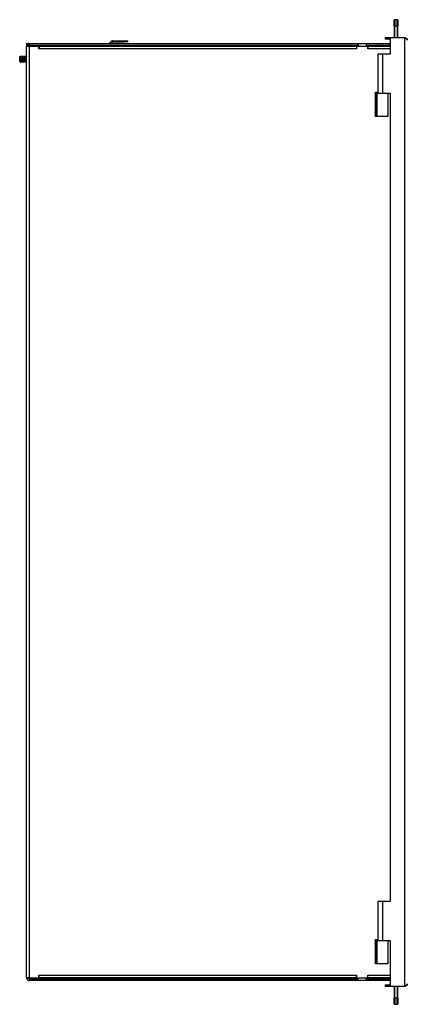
# Model space of a CAD drawing. Header units: inches. Extents: x 12 to 224, y 18 to 129.
# Tile 4 of 16: x 61 to 73, y 57 to 88. Entities that reach past the tile are written whole.
import ezdxf

# ---------------------------------------------------------------- set-up
doc = ezdxf.new("R2010")
doc.units = ezdxf.units.IN
doc.header["$MEASUREMENT"] = 0
doc.layers.add('Visible Edges(ANSI)', color=7, linetype='Continuous', lineweight=25)
doc.layers.add('Visible Tangent Edges(ANSI)', color=7, linetype='Continuous', lineweight=25)

msp = doc.modelspace()

# ---------------------------------------------------------------- linework, layer by layer
at = {"layer": 'Visible Edges(ANSI)'}
for p, q in [((72.792, 87.879), (72.792, 88.056)), ((72.89, 88.076), (72.812, 88.076)), ((72.91, 88.056), (72.91, 87.879)), ((72.792, 87.879), (72.792, 87.503)), ((72.91, 87.503), (72.91, 87.879)), ((61.021, 87.315), (61.076, 87.315)), ((61.021, 87.315), (61.021, 87.229)), ((61.076, 87.31), (61.076, 87.315)), ((61.107, 87.315), (71.645, 87.315)), ((63.74, 87.384), (63.67, 87.315)), ((63.768, 87.355), (63.727, 87.315)), ((63.789, 87.404), (64.135, 87.404)), ((63.789, 87.364), (64.135, 87.364)), ((64.135, 87.404), (64.26, 87.404)), ((64.26, 87.364), (64.135, 87.364)), ((64.26, 87.364), (64.26, 87.404)), ((71.645, 87.315), (71.646, 87.315)), ((71.645, 87.26), (71.645, 87.315)), ((71.646, 87.315), (71.896, 87.315)), ((71.646, 87.315), (71.646, 87.229)), ((71.896, 87.315), (72.667, 87.315)), ((71.896, 87.315), (71.896, 87.315)), ((71.896, 87.315), (71.896, 87.229)), ((71.896, 87.315), (71.896, 87.26)), ((72.515, 87.503), (72.667, 87.503)), ((72.515, 87.448), (72.515, 87.503)), ((72.667, 87.448), (72.515, 87.448)), ((72.667, 87.503), (72.667, 86.973)), ((72.667, 87.503), (73.129, 87.503)), ((61.021, 57.401), (61.021, 87.229)), ((61.021, 87.229), (61.107, 87.229)), ((61.107, 87.26), (71.645, 87.26)), ((61.107, 87.229), (61.419, 87.229)), ((61.138, 87.247), (61.263, 87.247)), ((61.138, 87.247), (61.138, 87.229)), ((61.263, 87.247), (63.414, 87.247)), ((61.419, 87.143), (61.419, 87.229)), ((61.419, 87.207), (61.42, 87.207)), ((61.42, 87.143), (61.419, 87.143)), ((61.42, 87.229), (71.591, 87.229)), ((61.42, 87.229), (61.42, 87.143)), ((61.42, 87.143), (61.42, 87.143)), ((63.414, 87.247), (63.539, 87.247)), ((63.539, 87.229), (63.539, 87.247)), ((63.539, 87.247), (63.588, 87.247)), ((63.614, 87.26), (63.61, 87.256)), ((63.671, 87.26), (63.639, 87.229)), ((71.591, 87.229), (71.95, 87.229)), ((71.591, 87.229), (71.591, 87.229)), ((71.591, 87.229), (71.591, 87.143)), ((71.591, 87.229), (71.591, 87.143)), ((71.591, 87.174), (71.591, 87.174)), ((71.591, 87.143), (71.591, 87.143)), ((71.591, 87.143), (71.591, 87.143)), ((71.646, 87.26), (71.645, 87.26)), ((71.896, 87.26), (72.667, 87.26)), ((71.896, 87.26), (71.896, 87.26)), ((71.951, 87.229), (71.95, 87.229)), ((71.95, 87.143), (71.95, 87.229)), ((71.95, 87.174), (71.951, 87.174)), ((71.951, 87.143), (71.95, 87.143)), ((71.951, 87.229), (72.667, 87.229)), ((71.951, 87.229), (71.951, 87.143)), ((71.951, 87.143), (71.951, 87.143)), ((60.801, 86.885), (60.82, 86.905)), ((60.801, 86.865), (60.801, 86.885)), ((60.801, 86.84), (60.801, 86.865)), ((60.801, 86.741), (60.801, 86.84)), ((60.801, 86.739), (60.801, 86.741)), ((60.801, 86.739), (60.812, 86.728)), ((60.816, 86.733), (60.812, 86.728)), ((60.813, 86.753), (60.82, 86.747)), ((60.83, 86.719), (60.816, 86.733)), ((60.82, 86.905), (60.826, 86.905)), ((60.82, 86.905), (60.82, 86.88)), ((60.82, 86.88), (60.82, 86.844)), ((60.82, 86.844), (60.82, 86.747)), ((60.826, 86.905), (60.833, 86.898)), ((60.83, 86.719), (60.834, 86.719)), ((60.832, 86.898), (60.839, 86.905)), ((60.848, 86.733), (60.835, 86.719)), ((60.839, 86.905), (60.857, 86.905)), ((60.861, 86.719), (60.848, 86.733)), ((60.857, 86.905), (60.864, 86.898)), ((60.862, 86.719), (60.866, 86.719)), ((60.864, 86.898), (60.87, 86.905)), ((60.879, 86.733), (60.866, 86.719)), ((60.87, 86.905), (60.889, 86.905)), ((60.893, 86.719), (60.879, 86.733)), ((60.889, 86.905), (60.896, 86.898)), ((60.893, 86.719), (60.897, 86.719)), ((60.895, 86.898), (60.902, 86.905)), ((60.911, 86.733), (60.898, 86.719)), ((60.902, 86.905), (60.92, 86.905)), ((60.924, 86.719), (60.911, 86.733)), ((60.92, 86.905), (60.927, 86.898)), ((60.925, 86.719), (60.929, 86.719)), ((60.927, 86.898), (60.933, 86.905)), ((60.942, 86.733), (60.929, 86.719)), ((60.933, 86.905), (60.952, 86.905)), ((60.956, 86.719), (60.942, 86.733)), ((60.952, 86.905), (60.958, 86.898)), ((60.956, 86.719), (60.96, 86.719)), ((60.958, 86.898), (60.965, 86.905)), ((60.974, 86.733), (60.961, 86.719)), ((60.965, 86.905), (60.983, 86.905)), ((60.987, 86.719), (60.974, 86.733)), ((60.983, 86.905), (60.99, 86.898)), ((60.988, 86.719), (60.992, 86.719)), ((60.99, 86.898), (60.996, 86.905)), ((61.005, 86.733), (60.992, 86.719)), ((60.996, 86.905), (61.015, 86.905)), ((61.019, 86.719), (61.005, 86.733)), ((61.015, 86.905), (61.021, 86.899)), ((61.019, 86.719), (61.021, 86.719)), ((72.421, 86.973), (72.266, 86.973)), ((72.266, 86.973), (72.266, 85.723)), ((72.667, 86.973), (72.421, 86.973)), ((72.196, 85.753), (72.266, 85.753)), ((72.196, 84.973), (72.196, 85.753)), ((72.196, 85.723), (72.215, 85.723)), ((72.215, 85.723), (72.246, 85.723)), ((72.246, 85.723), (72.502, 85.723)), ((72.246, 84.973), (72.246, 85.723)), ((72.502, 85.723), (72.667, 85.723)), ((72.596, 85.723), (72.596, 84.973)), ((72.667, 85.723), (72.667, 59.847)), ((72.246, 84.973), (72.196, 84.973)), ((72.596, 84.973), (72.246, 84.973)), ((72.421, 59.847), (72.266, 59.847)), ((72.266, 59.847), (72.266, 58.597)), ((72.667, 59.847), (72.421, 59.847)), ((72.196, 58.627), (72.266, 58.627)), ((72.196, 57.847), (72.196, 58.627)), ((72.196, 58.597), (72.215, 58.597)), ((72.215, 58.597), (72.246, 58.597)), ((72.246, 58.597), (72.502, 58.597)), ((72.246, 57.847), (72.246, 58.597)), ((72.502, 58.597), (72.667, 58.597)), ((72.596, 58.597), (72.596, 57.847)), ((72.667, 58.597), (72.667, 57.128)), ((72.246, 57.847), (72.196, 57.847)), ((72.596, 57.847), (72.246, 57.847)), ((61.107, 57.401), (61.021, 57.401)), ((61.107, 57.401), (61.419, 57.401)), ((61.107, 57.37), (71.645, 57.37)), ((61.419, 57.401), (61.419, 57.488)), ((61.419, 57.488), (61.42, 57.488)), ((61.42, 57.488), (61.42, 57.487)), ((61.42, 57.401), (61.42, 57.487)), ((71.591, 57.401), (61.42, 57.401)), ((71.591, 57.487), (71.591, 57.488)), ((71.591, 57.488), (71.591, 57.488)), ((71.591, 57.488), (71.591, 57.401)), ((71.591, 57.401), (71.591, 57.487)), ((71.591, 57.456), (71.591, 57.456)), ((71.591, 57.401), (71.591, 57.401)), ((71.591, 57.401), (71.95, 57.401)), ((71.645, 57.37), (71.646, 57.37)), ((71.645, 57.315), (71.645, 57.37)), ((71.646, 57.315), (71.646, 57.401)), ((71.896, 57.315), (71.896, 57.401)), ((71.896, 57.37), (72.667, 57.37)), ((71.896, 57.37), (71.896, 57.37)), ((71.896, 57.37), (71.896, 57.315)), ((71.95, 57.401), (71.95, 57.488)), ((71.95, 57.488), (71.951, 57.488)), ((71.95, 57.456), (71.951, 57.456)), ((71.951, 57.401), (71.95, 57.401)), ((71.951, 57.488), (71.951, 57.487)), ((71.951, 57.401), (71.951, 57.487)), ((72.667, 57.401), (71.951, 57.401)), ((71.645, 57.315), (61.107, 57.315)), ((71.646, 57.315), (71.645, 57.315)), ((71.896, 57.315), (71.646, 57.315)), ((72.667, 57.315), (71.896, 57.315)), ((71.896, 57.315), (71.896, 57.315)), ((72.515, 57.183), (72.667, 57.183)), ((72.515, 57.128), (72.515, 57.183)), ((72.667, 57.128), (72.515, 57.128)), ((73.129, 57.128), (72.667, 57.128)), ((72.792, 57.128), (72.792, 56.752)), ((72.91, 56.752), (72.91, 57.128)), ((72.792, 56.575), (72.792, 56.752)), ((72.91, 56.752), (72.91, 56.575)), ((72.812, 56.556), (72.89, 56.556))]:
    msp.add_line(p, q, dxfattribs=at)
at = {"layer": 'Visible Edges(ANSI)', "flags": 128}
for points in [[(73.129, 87.503), (73.135, 87.503), (73.14, 87.503), (73.146, 87.502), (73.151, 87.5), (73.157, 87.499), (73.162, 87.497), (73.167, 87.494), (73.172, 87.492), (73.177, 87.489), (73.182, 87.486), (73.186, 87.482), (73.19, 87.478), (73.194, 87.474), (73.197, 87.47), (73.201, 87.465), (73.204, 87.46), (73.206, 87.455), (73.209, 87.45), (73.211, 87.445), (73.212, 87.44), (73.214, 87.434), (73.214, 87.429), (73.215, 87.423), (73.215, 87.417)], [(73.215, 87.417), (73.215, 87.421), (73.214, 87.425), (73.214, 87.428), (73.212, 87.432), (73.211, 87.435), (73.209, 87.439), (73.206, 87.442), (73.204, 87.446), (73.201, 87.45), (73.197, 87.453), (73.194, 87.457), (73.19, 87.46), (73.186, 87.464), (73.182, 87.467), (73.177, 87.471), (73.172, 87.475), (73.167, 87.478), (73.162, 87.482), (73.157, 87.485), (73.151, 87.489), (73.146, 87.493), (73.14, 87.496), (73.135, 87.5), (73.129, 87.503)], [(60.812, 86.728), (60.812, 86.728), (60.812, 86.728), (60.812, 86.728), (60.812, 86.728), (60.812, 86.728), (60.812, 86.728), (60.811, 86.728), (60.811, 86.728), (60.811, 86.728), (60.811, 86.728), (60.811, 86.728), (60.811, 86.728), (60.811, 86.728), (60.811, 86.729), (60.811, 86.729), (60.811, 86.729), (60.811, 86.729), (60.812, 86.729), (60.812, 86.73), (60.812, 86.73), (60.812, 86.73), (60.812, 86.73), (60.812, 86.731), (60.812, 86.731)], [(60.812, 86.731), (60.812, 86.731), (60.812, 86.732), (60.812, 86.733), (60.812, 86.733), (60.812, 86.734), (60.812, 86.735), (60.812, 86.736), (60.812, 86.736), (60.812, 86.737), (60.812, 86.738), (60.812, 86.739), (60.813, 86.74), (60.813, 86.741), (60.813, 86.742), (60.813, 86.743), (60.813, 86.744), (60.813, 86.745), (60.813, 86.746), (60.813, 86.747), (60.813, 86.748), (60.813, 86.749), (60.813, 86.751), (60.813, 86.752), (60.813, 86.753)], [(60.813, 86.753), (60.813, 86.752), (60.813, 86.75), (60.813, 86.749), (60.813, 86.747), (60.814, 86.746), (60.814, 86.745), (60.814, 86.744), (60.814, 86.743), (60.814, 86.742), (60.814, 86.741), (60.814, 86.74), (60.815, 86.739), (60.815, 86.738), (60.815, 86.737), (60.815, 86.737), (60.815, 86.736), (60.815, 86.735), (60.815, 86.735), (60.815, 86.734), (60.816, 86.734), (60.816, 86.734), (60.816, 86.733), (60.816, 86.733), (60.816, 86.733)], [(60.82, 86.747), (60.821, 86.746), (60.821, 86.745), (60.821, 86.744), (60.821, 86.742), (60.822, 86.741), (60.822, 86.74), (60.822, 86.739), (60.822, 86.737), (60.823, 86.736), (60.823, 86.735), (60.823, 86.734), (60.824, 86.733), (60.824, 86.732), (60.824, 86.731), (60.825, 86.73), (60.825, 86.729), (60.825, 86.728), (60.826, 86.727), (60.826, 86.726), (60.826, 86.726), (60.827, 86.725), (60.827, 86.724), (60.827, 86.723), (60.828, 86.723)], [(60.826, 86.844), (60.826, 86.845), (60.826, 86.847), (60.825, 86.849), (60.825, 86.85), (60.825, 86.852), (60.825, 86.854), (60.824, 86.855), (60.824, 86.857), (60.824, 86.859), (60.824, 86.86), (60.824, 86.862), (60.824, 86.863), (60.824, 86.865), (60.824, 86.867), (60.823, 86.868), (60.823, 86.869), (60.823, 86.871), (60.823, 86.872), (60.824, 86.874), (60.824, 86.875), (60.824, 86.876), (60.824, 86.877), (60.824, 86.879), (60.824, 86.88)], [(60.824, 86.88), (60.824, 86.882), (60.825, 86.884), (60.825, 86.885), (60.825, 86.887), (60.825, 86.889), (60.825, 86.89), (60.826, 86.892), (60.826, 86.893), (60.826, 86.895), (60.826, 86.896), (60.826, 86.897), (60.826, 86.898), (60.826, 86.899), (60.826, 86.9), (60.826, 86.901), (60.826, 86.902), (60.826, 86.902), (60.826, 86.903), (60.826, 86.904), (60.826, 86.904), (60.826, 86.904), (60.826, 86.904), (60.826, 86.905), (60.826, 86.905)], [(60.835, 86.723), (60.835, 86.725), (60.836, 86.728), (60.836, 86.731), (60.836, 86.734), (60.837, 86.738), (60.837, 86.742), (60.837, 86.746), (60.837, 86.751), (60.837, 86.755), (60.837, 86.76), (60.836, 86.766), (60.836, 86.771), (60.836, 86.777), (60.835, 86.782), (60.835, 86.788), (60.834, 86.794), (60.833, 86.8), (60.832, 86.806), (60.832, 86.812), (60.831, 86.819), (60.83, 86.825), (60.829, 86.831), (60.827, 86.837), (60.826, 86.844)], [(60.828, 86.723), (60.828, 86.722), (60.828, 86.722), (60.828, 86.722), (60.828, 86.722), (60.828, 86.721), (60.829, 86.721), (60.829, 86.721), (60.829, 86.721), (60.829, 86.72), (60.829, 86.72), (60.829, 86.72), (60.829, 86.72), (60.829, 86.72), (60.83, 86.72), (60.83, 86.719), (60.83, 86.719), (60.83, 86.719), (60.83, 86.719), (60.83, 86.719), (60.83, 86.719), (60.83, 86.719), (60.83, 86.719), (60.83, 86.719), (60.83, 86.719)], [(60.833, 86.898), (60.833, 86.896), (60.834, 86.894), (60.834, 86.89), (60.835, 86.885), (60.836, 86.879), (60.836, 86.872), (60.837, 86.864), (60.838, 86.855), (60.838, 86.846), (60.839, 86.836), (60.839, 86.826), (60.84, 86.815), (60.841, 86.805), (60.841, 86.795), (60.842, 86.785), (60.843, 86.775), (60.843, 86.767), (60.844, 86.759), (60.844, 86.752), (60.845, 86.746), (60.846, 86.741), (60.846, 86.737), (60.847, 86.734), (60.848, 86.733)], [(60.835, 86.719), (60.834, 86.719), (60.834, 86.719), (60.834, 86.719), (60.834, 86.719), (60.834, 86.719), (60.834, 86.719), (60.834, 86.719), (60.834, 86.719), (60.834, 86.719), (60.834, 86.719), (60.834, 86.719), (60.834, 86.719), (60.834, 86.72), (60.834, 86.72), (60.834, 86.72), (60.834, 86.72), (60.834, 86.72), (60.834, 86.721), (60.834, 86.721), (60.834, 86.721), (60.834, 86.722), (60.834, 86.722), (60.834, 86.722), (60.835, 86.723)], [(60.839, 86.905), (60.839, 86.905), (60.839, 86.905), (60.839, 86.905), (60.839, 86.904), (60.84, 86.904), (60.84, 86.904), (60.84, 86.903), (60.841, 86.902), (60.841, 86.902), (60.841, 86.901), (60.842, 86.9), (60.842, 86.899), (60.843, 86.898), (60.843, 86.897), (60.844, 86.895), (60.844, 86.894), (60.845, 86.893), (60.845, 86.891), (60.846, 86.889), (60.846, 86.888), (60.847, 86.886), (60.847, 86.884), (60.848, 86.882), (60.849, 86.88)], [(60.849, 86.88), (60.849, 86.879), (60.849, 86.877), (60.85, 86.876), (60.85, 86.875), (60.85, 86.874), (60.85, 86.872), (60.851, 86.871), (60.851, 86.87), (60.851, 86.868), (60.851, 86.867), (60.851, 86.865), (60.851, 86.864), (60.851, 86.862), (60.851, 86.861), (60.851, 86.859), (60.851, 86.857), (60.851, 86.856), (60.851, 86.854), (60.851, 86.852), (60.851, 86.851), (60.851, 86.849), (60.851, 86.847), (60.851, 86.845), (60.851, 86.844)], [(60.851, 86.844), (60.85, 86.837), (60.85, 86.831), (60.849, 86.825), (60.849, 86.818), (60.849, 86.812), (60.849, 86.806), (60.849, 86.8), (60.849, 86.794), (60.849, 86.788), (60.849, 86.782), (60.849, 86.776), (60.849, 86.77), (60.85, 86.765), (60.85, 86.76), (60.851, 86.755), (60.851, 86.75), (60.852, 86.746), (60.853, 86.742), (60.854, 86.738), (60.855, 86.734), (60.856, 86.731), (60.857, 86.728), (60.858, 86.725), (60.859, 86.723)], [(60.858, 86.844), (60.857, 86.845), (60.857, 86.847), (60.857, 86.849), (60.857, 86.85), (60.856, 86.852), (60.856, 86.854), (60.856, 86.855), (60.856, 86.857), (60.856, 86.859), (60.855, 86.86), (60.855, 86.862), (60.855, 86.863), (60.855, 86.865), (60.855, 86.867), (60.855, 86.868), (60.855, 86.869), (60.855, 86.871), (60.855, 86.872), (60.855, 86.874), (60.855, 86.875), (60.855, 86.876), (60.855, 86.877), (60.855, 86.879), (60.856, 86.88)], [(60.856, 86.88), (60.856, 86.882), (60.856, 86.884), (60.856, 86.885), (60.857, 86.887), (60.857, 86.889), (60.857, 86.89), (60.857, 86.892), (60.857, 86.893), (60.857, 86.895), (60.858, 86.896), (60.858, 86.897), (60.858, 86.898), (60.858, 86.899), (60.858, 86.9), (60.858, 86.901), (60.858, 86.902), (60.858, 86.902), (60.858, 86.903), (60.858, 86.904), (60.858, 86.904), (60.858, 86.904), (60.857, 86.904), (60.857, 86.905), (60.857, 86.905)], [(60.866, 86.723), (60.867, 86.725), (60.867, 86.728), (60.867, 86.731), (60.868, 86.734), (60.868, 86.738), (60.868, 86.742), (60.868, 86.746), (60.868, 86.751), (60.868, 86.755), (60.868, 86.76), (60.868, 86.766), (60.868, 86.771), (60.867, 86.777), (60.867, 86.782), (60.866, 86.788), (60.865, 86.794), (60.865, 86.8), (60.864, 86.806), (60.863, 86.812), (60.862, 86.819), (60.861, 86.825), (60.86, 86.831), (60.859, 86.837), (60.858, 86.844)], [(60.859, 86.723), (60.859, 86.722), (60.859, 86.722), (60.86, 86.722), (60.86, 86.722), (60.86, 86.721), (60.86, 86.721), (60.86, 86.721), (60.86, 86.721), (60.86, 86.72), (60.861, 86.72), (60.861, 86.72), (60.861, 86.72), (60.861, 86.72), (60.861, 86.72), (60.861, 86.719), (60.861, 86.719), (60.861, 86.719), (60.861, 86.719), (60.861, 86.719), (60.862, 86.719), (60.862, 86.719), (60.862, 86.719), (60.862, 86.719), (60.862, 86.719)], [(60.864, 86.898), (60.865, 86.897), (60.865, 86.894), (60.866, 86.89), (60.867, 86.885), (60.867, 86.879), (60.868, 86.872), (60.868, 86.864), (60.869, 86.855), (60.87, 86.846), (60.87, 86.836), (60.871, 86.826), (60.872, 86.815), (60.872, 86.805), (60.873, 86.795), (60.873, 86.785), (60.874, 86.776), (60.875, 86.767), (60.875, 86.759), (60.876, 86.752), (60.877, 86.746), (60.877, 86.741), (60.878, 86.737), (60.879, 86.734), (60.879, 86.733)], [(60.866, 86.719), (60.866, 86.719), (60.866, 86.719), (60.866, 86.719), (60.866, 86.719), (60.866, 86.719), (60.866, 86.719), (60.866, 86.719), (60.866, 86.719), (60.865, 86.719), (60.865, 86.719), (60.865, 86.719), (60.865, 86.719), (60.865, 86.72), (60.865, 86.72), (60.866, 86.72), (60.866, 86.72), (60.866, 86.72), (60.866, 86.721), (60.866, 86.721), (60.866, 86.721), (60.866, 86.722), (60.866, 86.722), (60.866, 86.722), (60.866, 86.723)], [(60.87, 86.905), (60.87, 86.905), (60.87, 86.905), (60.871, 86.905), (60.871, 86.904), (60.871, 86.904), (60.871, 86.904), (60.872, 86.903), (60.872, 86.902), (60.872, 86.902), (60.873, 86.901), (60.873, 86.9), (60.874, 86.899), (60.874, 86.898), (60.875, 86.897), (60.875, 86.895), (60.876, 86.894), (60.876, 86.893), (60.877, 86.891), (60.877, 86.889), (60.878, 86.888), (60.878, 86.886), (60.879, 86.884), (60.879, 86.882), (60.88, 86.88)], [(60.88, 86.88), (60.88, 86.879), (60.881, 86.877), (60.881, 86.876), (60.881, 86.875), (60.882, 86.874), (60.882, 86.872), (60.882, 86.871), (60.882, 86.87), (60.882, 86.868), (60.882, 86.867), (60.883, 86.865), (60.883, 86.864), (60.883, 86.862), (60.883, 86.861), (60.883, 86.859), (60.883, 86.857), (60.883, 86.856), (60.883, 86.854), (60.883, 86.852), (60.883, 86.851), (60.883, 86.849), (60.883, 86.847), (60.882, 86.845), (60.882, 86.844)], [(60.882, 86.844), (60.882, 86.837), (60.881, 86.831), (60.881, 86.825), (60.881, 86.818), (60.88, 86.812), (60.88, 86.806), (60.88, 86.8), (60.88, 86.794), (60.88, 86.788), (60.88, 86.782), (60.881, 86.776), (60.881, 86.77), (60.881, 86.765), (60.882, 86.76), (60.882, 86.755), (60.883, 86.75), (60.884, 86.746), (60.884, 86.742), (60.885, 86.738), (60.886, 86.734), (60.887, 86.731), (60.888, 86.728), (60.889, 86.725), (60.891, 86.723)], [(60.889, 86.844), (60.889, 86.845), (60.889, 86.847), (60.888, 86.849), (60.888, 86.85), (60.888, 86.852), (60.888, 86.854), (60.887, 86.855), (60.887, 86.857), (60.887, 86.859), (60.887, 86.86), (60.887, 86.862), (60.887, 86.863), (60.887, 86.865), (60.887, 86.867), (60.886, 86.868), (60.886, 86.869), (60.886, 86.871), (60.886, 86.872), (60.887, 86.874), (60.887, 86.875), (60.887, 86.876), (60.887, 86.877), (60.887, 86.879), (60.887, 86.88)], [(60.887, 86.88), (60.887, 86.882), (60.888, 86.884), (60.888, 86.885), (60.888, 86.887), (60.888, 86.889), (60.888, 86.89), (60.889, 86.892), (60.889, 86.893), (60.889, 86.895), (60.889, 86.896), (60.889, 86.897), (60.889, 86.898), (60.889, 86.899), (60.889, 86.9), (60.889, 86.901), (60.889, 86.902), (60.889, 86.902), (60.889, 86.903), (60.889, 86.904), (60.889, 86.904), (60.889, 86.904), (60.889, 86.904), (60.889, 86.905), (60.889, 86.905)], [(60.898, 86.723), (60.898, 86.725), (60.899, 86.728), (60.899, 86.731), (60.899, 86.734), (60.9, 86.738), (60.9, 86.742), (60.9, 86.746), (60.9, 86.751), (60.9, 86.755), (60.9, 86.76), (60.899, 86.766), (60.899, 86.771), (60.899, 86.777), (60.898, 86.782), (60.898, 86.788), (60.897, 86.794), (60.896, 86.8), (60.895, 86.806), (60.895, 86.812), (60.894, 86.819), (60.893, 86.825), (60.892, 86.831), (60.89, 86.837), (60.889, 86.844)], [(60.891, 86.723), (60.891, 86.722), (60.891, 86.722), (60.891, 86.722), (60.891, 86.722), (60.891, 86.721), (60.892, 86.721), (60.892, 86.721), (60.892, 86.721), (60.892, 86.72), (60.892, 86.72), (60.892, 86.72), (60.892, 86.72), (60.892, 86.72), (60.893, 86.72), (60.893, 86.719), (60.893, 86.719), (60.893, 86.719), (60.893, 86.719), (60.893, 86.719), (60.893, 86.719), (60.893, 86.719), (60.893, 86.719), (60.893, 86.719), (60.893, 86.719)], [(60.896, 86.898), (60.896, 86.897), (60.897, 86.894), (60.897, 86.89), (60.898, 86.885), (60.899, 86.879), (60.899, 86.872), (60.9, 86.864), (60.901, 86.855), (60.901, 86.846), (60.902, 86.836), (60.902, 86.826), (60.903, 86.815), (60.904, 86.805), (60.904, 86.795), (60.905, 86.785), (60.906, 86.776), (60.906, 86.767), (60.907, 86.759), (60.907, 86.752), (60.908, 86.746), (60.909, 86.741), (60.909, 86.737), (60.91, 86.734), (60.911, 86.733)], [(60.898, 86.719), (60.897, 86.719), (60.897, 86.719), (60.897, 86.719), (60.897, 86.719), (60.897, 86.719), (60.897, 86.719), (60.897, 86.719), (60.897, 86.719), (60.897, 86.719), (60.897, 86.719), (60.897, 86.719), (60.897, 86.719), (60.897, 86.72), (60.897, 86.72), (60.897, 86.72), (60.897, 86.72), (60.897, 86.72), (60.897, 86.721), (60.897, 86.721), (60.897, 86.721), (60.897, 86.722), (60.897, 86.722), (60.897, 86.722), (60.898, 86.723)], [(60.902, 86.905), (60.902, 86.905), (60.902, 86.905), (60.902, 86.905), (60.902, 86.904), (60.903, 86.904), (60.903, 86.904), (60.903, 86.903), (60.904, 86.902), (60.904, 86.902), (60.904, 86.901), (60.905, 86.9), (60.905, 86.899), (60.906, 86.898), (60.906, 86.897), (60.907, 86.895), (60.907, 86.894), (60.908, 86.893), (60.908, 86.891), (60.909, 86.889), (60.909, 86.888), (60.91, 86.886), (60.91, 86.884), (60.911, 86.882), (60.912, 86.88)], [(60.912, 86.88), (60.912, 86.879), (60.912, 86.877), (60.913, 86.876), (60.913, 86.875), (60.913, 86.874), (60.913, 86.872), (60.913, 86.871), (60.914, 86.87), (60.914, 86.868), (60.914, 86.867), (60.914, 86.865), (60.914, 86.864), (60.914, 86.862), (60.914, 86.861), (60.914, 86.859), (60.914, 86.857), (60.914, 86.856), (60.914, 86.854), (60.914, 86.852), (60.914, 86.851), (60.914, 86.849), (60.914, 86.847), (60.914, 86.845), (60.914, 86.844)], [(60.914, 86.844), (60.913, 86.837), (60.913, 86.831), (60.912, 86.825), (60.912, 86.818), (60.912, 86.812), (60.912, 86.806), (60.912, 86.8), (60.912, 86.794), (60.912, 86.788), (60.912, 86.782), (60.912, 86.776), (60.912, 86.77), (60.913, 86.765), (60.913, 86.76), (60.914, 86.755), (60.914, 86.75), (60.915, 86.746), (60.916, 86.742), (60.917, 86.738), (60.918, 86.734), (60.919, 86.731), (60.92, 86.728), (60.921, 86.725), (60.922, 86.723)], [(60.921, 86.844), (60.92, 86.845), (60.92, 86.847), (60.92, 86.849), (60.92, 86.85), (60.919, 86.852), (60.919, 86.854), (60.919, 86.855), (60.919, 86.857), (60.919, 86.859), (60.918, 86.86), (60.918, 86.862), (60.918, 86.863), (60.918, 86.865), (60.918, 86.867), (60.918, 86.868), (60.918, 86.869), (60.918, 86.871), (60.918, 86.872), (60.918, 86.874), (60.918, 86.875), (60.918, 86.876), (60.918, 86.877), (60.918, 86.879), (60.919, 86.88)], [(60.919, 86.88), (60.919, 86.882), (60.919, 86.884), (60.919, 86.885), (60.92, 86.887), (60.92, 86.889), (60.92, 86.89), (60.92, 86.892), (60.92, 86.893), (60.92, 86.895), (60.92, 86.896), (60.921, 86.897), (60.921, 86.898), (60.921, 86.899), (60.921, 86.9), (60.921, 86.901), (60.921, 86.902), (60.921, 86.902), (60.921, 86.903), (60.921, 86.904), (60.921, 86.904), (60.92, 86.904), (60.92, 86.904), (60.92, 86.905), (60.92, 86.905)], [(60.929, 86.723), (60.93, 86.725), (60.93, 86.728), (60.93, 86.731), (60.931, 86.734), (60.931, 86.738), (60.931, 86.742), (60.931, 86.746), (60.931, 86.751), (60.931, 86.755), (60.931, 86.76), (60.931, 86.766), (60.931, 86.771), (60.93, 86.777), (60.93, 86.782), (60.929, 86.788), (60.928, 86.794), (60.928, 86.8), (60.927, 86.806), (60.926, 86.812), (60.925, 86.819), (60.924, 86.825), (60.923, 86.831), (60.922, 86.837), (60.921, 86.844)], [(60.922, 86.723), (60.922, 86.722), (60.922, 86.722), (60.923, 86.722), (60.923, 86.722), (60.923, 86.721), (60.923, 86.721), (60.923, 86.721), (60.923, 86.721), (60.923, 86.72), (60.924, 86.72), (60.924, 86.72), (60.924, 86.72), (60.924, 86.72), (60.924, 86.72), (60.924, 86.719), (60.924, 86.719), (60.924, 86.719), (60.924, 86.719), (60.924, 86.719), (60.924, 86.719), (60.925, 86.719), (60.925, 86.719), (60.925, 86.719), (60.925, 86.719)], [(60.927, 86.898), (60.928, 86.896), (60.928, 86.894), (60.929, 86.89), (60.93, 86.885), (60.93, 86.879), (60.931, 86.872), (60.931, 86.864), (60.932, 86.855), (60.933, 86.846), (60.933, 86.836), (60.934, 86.826), (60.935, 86.815), (60.935, 86.805), (60.936, 86.795), (60.936, 86.785), (60.937, 86.775), (60.938, 86.767), (60.938, 86.759), (60.939, 86.752), (60.94, 86.746), (60.94, 86.741), (60.941, 86.737), (60.942, 86.734), (60.942, 86.733)], [(60.929, 86.719), (60.929, 86.719), (60.929, 86.719), (60.929, 86.719), (60.929, 86.719), (60.929, 86.719), (60.929, 86.719), (60.929, 86.719), (60.929, 86.719), (60.928, 86.719), (60.928, 86.719), (60.928, 86.719), (60.928, 86.719), (60.928, 86.72), (60.928, 86.72), (60.929, 86.72), (60.929, 86.72), (60.929, 86.72), (60.929, 86.721), (60.929, 86.721), (60.929, 86.721), (60.929, 86.722), (60.929, 86.722), (60.929, 86.722), (60.929, 86.723)], [(60.933, 86.905), (60.933, 86.905), (60.933, 86.905), (60.934, 86.905), (60.934, 86.904), (60.934, 86.904), (60.934, 86.904), (60.935, 86.903), (60.935, 86.902), (60.935, 86.902), (60.936, 86.901), (60.936, 86.9), (60.937, 86.899), (60.937, 86.898), (60.938, 86.897), (60.938, 86.895), (60.939, 86.894), (60.939, 86.893), (60.94, 86.891), (60.94, 86.889), (60.941, 86.888), (60.941, 86.886), (60.942, 86.884), (60.942, 86.882), (60.943, 86.88)], [(60.943, 86.88), (60.943, 86.879), (60.944, 86.877), (60.944, 86.876), (60.944, 86.875), (60.945, 86.874), (60.945, 86.872), (60.945, 86.871), (60.945, 86.87), (60.945, 86.868), (60.945, 86.867), (60.946, 86.865), (60.946, 86.864), (60.946, 86.862), (60.946, 86.861), (60.946, 86.859), (60.946, 86.857), (60.946, 86.856), (60.946, 86.854), (60.946, 86.852), (60.946, 86.851), (60.946, 86.849), (60.946, 86.847), (60.945, 86.845), (60.945, 86.844)], [(60.945, 86.844), (60.945, 86.837), (60.944, 86.831), (60.944, 86.825), (60.944, 86.818), (60.943, 86.812), (60.943, 86.806), (60.943, 86.8), (60.943, 86.794), (60.943, 86.788), (60.943, 86.782), (60.944, 86.776), (60.944, 86.77), (60.944, 86.765), (60.945, 86.76), (60.945, 86.755), (60.946, 86.75), (60.947, 86.746), (60.947, 86.742), (60.948, 86.738), (60.949, 86.734), (60.95, 86.731), (60.951, 86.728), (60.952, 86.725), (60.954, 86.723)], [(60.952, 86.844), (60.952, 86.845), (60.952, 86.847), (60.951, 86.849), (60.951, 86.85), (60.951, 86.852), (60.951, 86.854), (60.95, 86.855), (60.95, 86.857), (60.95, 86.859), (60.95, 86.86), (60.95, 86.862), (60.95, 86.863), (60.95, 86.865), (60.95, 86.867), (60.949, 86.868), (60.949, 86.869), (60.949, 86.871), (60.949, 86.872), (60.95, 86.874), (60.95, 86.875), (60.95, 86.876), (60.95, 86.877), (60.95, 86.879), (60.95, 86.88)], [(60.95, 86.88), (60.95, 86.882), (60.951, 86.884), (60.951, 86.885), (60.951, 86.887), (60.951, 86.889), (60.951, 86.89), (60.952, 86.892), (60.952, 86.893), (60.952, 86.895), (60.952, 86.896), (60.952, 86.897), (60.952, 86.898), (60.952, 86.899), (60.952, 86.9), (60.952, 86.901), (60.952, 86.902), (60.952, 86.902), (60.952, 86.903), (60.952, 86.904), (60.952, 86.904), (60.952, 86.904), (60.952, 86.904), (60.952, 86.905), (60.952, 86.905)], [(60.961, 86.723), (60.961, 86.725), (60.962, 86.728), (60.962, 86.731), (60.962, 86.734), (60.962, 86.738), (60.963, 86.742), (60.963, 86.746), (60.963, 86.751), (60.963, 86.755), (60.963, 86.76), (60.962, 86.766), (60.962, 86.771), (60.962, 86.777), (60.961, 86.782), (60.961, 86.788), (60.96, 86.794), (60.959, 86.8), (60.958, 86.806), (60.958, 86.812), (60.957, 86.819), (60.956, 86.825), (60.955, 86.831), (60.953, 86.837), (60.952, 86.844)], [(60.954, 86.723), (60.954, 86.722), (60.954, 86.722), (60.954, 86.722), (60.954, 86.722), (60.954, 86.721), (60.955, 86.721), (60.955, 86.721), (60.955, 86.721), (60.955, 86.72), (60.955, 86.72), (60.955, 86.72), (60.955, 86.72), (60.955, 86.72), (60.955, 86.72), (60.956, 86.719), (60.956, 86.719), (60.956, 86.719), (60.956, 86.719), (60.956, 86.719), (60.956, 86.719), (60.956, 86.719), (60.956, 86.719), (60.956, 86.719), (60.956, 86.719)], [(60.958, 86.898), (60.959, 86.896), (60.96, 86.894), (60.96, 86.89), (60.961, 86.885), (60.962, 86.879), (60.962, 86.872), (60.963, 86.864), (60.964, 86.855), (60.964, 86.846), (60.965, 86.836), (60.965, 86.826), (60.966, 86.815), (60.967, 86.805), (60.967, 86.795), (60.968, 86.785), (60.969, 86.775), (60.969, 86.767), (60.97, 86.759), (60.97, 86.752), (60.971, 86.746), (60.972, 86.741), (60.972, 86.737), (60.973, 86.734), (60.974, 86.733)], [(60.961, 86.719), (60.96, 86.719), (60.96, 86.719), (60.96, 86.719), (60.96, 86.719), (60.96, 86.719), (60.96, 86.719), (60.96, 86.719), (60.96, 86.719), (60.96, 86.719), (60.96, 86.719), (60.96, 86.719), (60.96, 86.719), (60.96, 86.72), (60.96, 86.72), (60.96, 86.72), (60.96, 86.72), (60.96, 86.72), (60.96, 86.721), (60.96, 86.721), (60.96, 86.721), (60.96, 86.722), (60.96, 86.722), (60.96, 86.722), (60.961, 86.723)], [(60.965, 86.905), (60.965, 86.905), (60.965, 86.905), (60.965, 86.905), (60.965, 86.904), (60.966, 86.904), (60.966, 86.904), (60.966, 86.903), (60.967, 86.902), (60.967, 86.902), (60.967, 86.901), (60.968, 86.9), (60.968, 86.899), (60.969, 86.898), (60.969, 86.897), (60.97, 86.895), (60.97, 86.894), (60.971, 86.893), (60.971, 86.891), (60.972, 86.889), (60.972, 86.888), (60.973, 86.886), (60.973, 86.884), (60.974, 86.882), (60.975, 86.88)], [(60.975, 86.88), (60.975, 86.879), (60.975, 86.877), (60.976, 86.876), (60.976, 86.875), (60.976, 86.874), (60.976, 86.872), (60.976, 86.871), (60.977, 86.87), (60.977, 86.868), (60.977, 86.867), (60.977, 86.865), (60.977, 86.864), (60.977, 86.862), (60.977, 86.861), (60.977, 86.859), (60.977, 86.857), (60.977, 86.856), (60.977, 86.854), (60.977, 86.852), (60.977, 86.851), (60.977, 86.849), (60.977, 86.847), (60.977, 86.845), (60.977, 86.844)], [(60.977, 86.844), (60.976, 86.837), (60.976, 86.831), (60.975, 86.825), (60.975, 86.818), (60.975, 86.812), (60.975, 86.806), (60.975, 86.8), (60.975, 86.794), (60.975, 86.788), (60.975, 86.782), (60.975, 86.776), (60.975, 86.77), (60.976, 86.765), (60.976, 86.76), (60.977, 86.755), (60.977, 86.75), (60.978, 86.746), (60.979, 86.742), (60.98, 86.738), (60.981, 86.734), (60.982, 86.731), (60.983, 86.728), (60.984, 86.725), (60.985, 86.723)], [(60.984, 86.844), (60.983, 86.845), (60.983, 86.847), (60.983, 86.849), (60.983, 86.85), (60.982, 86.852), (60.982, 86.854), (60.982, 86.855), (60.982, 86.857), (60.982, 86.859), (60.981, 86.86), (60.981, 86.862), (60.981, 86.863), (60.981, 86.865), (60.981, 86.867), (60.981, 86.868), (60.981, 86.869), (60.981, 86.871), (60.981, 86.872), (60.981, 86.874), (60.981, 86.875), (60.981, 86.876), (60.981, 86.877), (60.981, 86.879), (60.982, 86.88)], [(60.982, 86.88), (60.982, 86.882), (60.982, 86.884), (60.982, 86.885), (60.983, 86.887), (60.983, 86.889), (60.983, 86.89), (60.983, 86.892), (60.983, 86.893), (60.983, 86.895), (60.983, 86.896), (60.984, 86.897), (60.984, 86.898), (60.984, 86.899), (60.984, 86.9), (60.984, 86.901), (60.984, 86.902), (60.984, 86.902), (60.984, 86.903), (60.984, 86.904), (60.984, 86.904), (60.983, 86.904), (60.983, 86.904), (60.983, 86.905), (60.983, 86.905)], [(60.992, 86.723), (60.993, 86.725), (60.993, 86.728), (60.993, 86.731), (60.994, 86.734), (60.994, 86.738), (60.994, 86.742), (60.994, 86.746), (60.994, 86.751), (60.994, 86.755), (60.994, 86.76), (60.994, 86.766), (60.994, 86.771), (60.993, 86.777), (60.993, 86.782), (60.992, 86.788), (60.991, 86.794), (60.991, 86.8), (60.99, 86.806), (60.989, 86.812), (60.988, 86.819), (60.987, 86.825), (60.986, 86.831), (60.985, 86.837), (60.984, 86.844)], [(60.985, 86.723), (60.985, 86.722), (60.985, 86.722), (60.986, 86.722), (60.986, 86.722), (60.986, 86.721), (60.986, 86.721), (60.986, 86.721), (60.986, 86.721), (60.986, 86.72), (60.987, 86.72), (60.987, 86.72), (60.987, 86.72), (60.987, 86.72), (60.987, 86.72), (60.987, 86.719), (60.987, 86.719), (60.987, 86.719), (60.987, 86.719), (60.987, 86.719), (60.987, 86.719), (60.988, 86.719), (60.988, 86.719), (60.988, 86.719), (60.988, 86.719)], [(60.99, 86.898), (60.991, 86.897), (60.991, 86.894), (60.992, 86.89), (60.993, 86.885), (60.993, 86.879), (60.994, 86.872), (60.994, 86.864), (60.995, 86.855), (60.996, 86.846), (60.996, 86.836), (60.997, 86.826), (60.998, 86.815), (60.998, 86.805), (60.999, 86.795), (60.999, 86.785), (61, 86.776), (61.001, 86.767), (61.001, 86.759), (61.002, 86.752), (61.003, 86.746), (61.003, 86.741), (61.004, 86.737), (61.005, 86.734), (61.005, 86.733)], [(60.992, 86.719), (60.992, 86.719), (60.992, 86.719), (60.992, 86.719), (60.992, 86.719), (60.992, 86.719), (60.992, 86.719), (60.992, 86.719), (60.992, 86.719), (60.991, 86.719), (60.991, 86.719), (60.991, 86.719), (60.991, 86.719), (60.991, 86.72), (60.991, 86.72), (60.991, 86.72), (60.992, 86.72), (60.992, 86.72), (60.992, 86.721), (60.992, 86.721), (60.992, 86.721), (60.992, 86.722), (60.992, 86.722), (60.992, 86.722), (60.992, 86.723)], [(60.996, 86.905), (60.996, 86.905), (60.996, 86.905), (60.997, 86.905), (60.997, 86.904), (60.997, 86.904), (60.997, 86.904), (60.998, 86.903), (60.998, 86.902), (60.998, 86.902), (60.999, 86.901), (60.999, 86.9), (61, 86.899), (61, 86.898), (61.001, 86.897), (61.001, 86.895), (61.001, 86.894), (61.002, 86.893), (61.003, 86.891), (61.003, 86.889), (61.004, 86.888), (61.004, 86.886), (61.005, 86.884), (61.005, 86.882), (61.006, 86.88)], [(61.006, 86.88), (61.006, 86.879), (61.007, 86.877), (61.007, 86.876), (61.007, 86.875), (61.008, 86.874), (61.008, 86.872), (61.008, 86.871), (61.008, 86.87), (61.008, 86.868), (61.008, 86.867), (61.009, 86.865), (61.009, 86.864), (61.009, 86.862), (61.009, 86.861), (61.009, 86.859), (61.009, 86.857), (61.009, 86.856), (61.009, 86.854), (61.009, 86.852), (61.009, 86.851), (61.009, 86.849), (61.009, 86.847), (61.008, 86.845), (61.008, 86.844)], [(61.008, 86.844), (61.008, 86.837), (61.007, 86.831), (61.007, 86.825), (61.007, 86.818), (61.006, 86.812), (61.006, 86.806), (61.006, 86.8), (61.006, 86.794), (61.006, 86.788), (61.006, 86.782), (61.007, 86.776), (61.007, 86.77), (61.007, 86.765), (61.008, 86.76), (61.008, 86.755), (61.009, 86.75), (61.01, 86.746), (61.01, 86.742), (61.011, 86.738), (61.012, 86.734), (61.013, 86.731), (61.014, 86.728), (61.015, 86.725), (61.017, 86.723)], [(61.015, 86.844), (61.015, 86.845), (61.015, 86.847), (61.014, 86.849), (61.014, 86.85), (61.014, 86.852), (61.014, 86.854), (61.013, 86.855), (61.013, 86.857), (61.013, 86.859), (61.013, 86.86), (61.013, 86.862), (61.013, 86.863), (61.013, 86.865), (61.013, 86.867), (61.012, 86.868), (61.012, 86.869), (61.012, 86.871), (61.012, 86.872), (61.013, 86.874), (61.013, 86.875), (61.013, 86.876), (61.013, 86.877), (61.013, 86.879), (61.013, 86.88)], [(61.013, 86.88), (61.013, 86.882), (61.014, 86.884), (61.014, 86.885), (61.014, 86.887), (61.014, 86.889), (61.014, 86.89), (61.015, 86.892), (61.015, 86.893), (61.015, 86.895), (61.015, 86.896), (61.015, 86.897), (61.015, 86.898), (61.015, 86.899), (61.015, 86.9), (61.015, 86.901), (61.015, 86.902), (61.015, 86.902), (61.015, 86.903), (61.015, 86.904), (61.015, 86.904), (61.015, 86.904), (61.015, 86.904), (61.015, 86.905), (61.015, 86.905)], [(61.021, 86.812), (61.02, 86.813), (61.02, 86.814), (61.02, 86.816), (61.02, 86.817), (61.02, 86.818), (61.019, 86.82), (61.019, 86.821), (61.019, 86.822), (61.019, 86.824), (61.019, 86.825), (61.018, 86.826), (61.018, 86.828), (61.018, 86.829), (61.018, 86.83), (61.017, 86.832), (61.017, 86.833), (61.017, 86.834), (61.017, 86.836), (61.017, 86.837), (61.016, 86.838), (61.016, 86.84), (61.016, 86.841), (61.016, 86.842), (61.015, 86.844)], [(61.017, 86.723), (61.017, 86.722), (61.017, 86.722), (61.017, 86.722), (61.017, 86.722), (61.017, 86.721), (61.018, 86.721), (61.018, 86.721), (61.018, 86.721), (61.018, 86.72), (61.018, 86.72), (61.018, 86.72), (61.018, 86.72), (61.018, 86.72), (61.018, 86.72), (61.019, 86.719), (61.019, 86.719), (61.019, 86.719), (61.019, 86.719), (61.019, 86.719), (61.019, 86.719), (61.019, 86.719), (61.019, 86.719), (61.019, 86.719), (61.019, 86.719)], [(73.215, 57.214), (73.215, 57.209), (73.214, 57.203), (73.214, 57.198), (73.212, 57.192), (73.211, 57.187), (73.209, 57.181), (73.206, 57.176), (73.204, 57.171), (73.201, 57.167), (73.197, 57.162), (73.194, 57.158), (73.19, 57.154), (73.186, 57.15), (73.182, 57.146), (73.177, 57.143), (73.172, 57.14), (73.167, 57.137), (73.162, 57.135), (73.157, 57.133), (73.151, 57.131), (73.146, 57.13), (73.14, 57.129), (73.135, 57.129), (73.129, 57.128)], [(73.129, 57.128), (73.135, 57.132), (73.14, 57.136), (73.146, 57.139), (73.151, 57.143), (73.157, 57.146), (73.162, 57.15), (73.167, 57.153), (73.172, 57.157), (73.177, 57.161), (73.181, 57.164), (73.186, 57.168), (73.19, 57.171), (73.194, 57.175), (73.197, 57.178), (73.201, 57.182), (73.204, 57.186), (73.206, 57.189), (73.209, 57.193), (73.211, 57.196), (73.212, 57.2), (73.214, 57.204), (73.214, 57.207), (73.215, 57.211), (73.215, 57.214)]]:
    msp.add_lwpolyline(points, dxfattribs=at)
at = {"layer": 'Visible Edges(ANSI)'}
for centre, radius, start, end in [((72.812, 88.056), 0.0197, 90, 180), ((72.89, 88.056), 0.0197, 0, 90), ((61.107, 87.229), 0.086, 90, 111.1288), ((63.789, 87.333), 0.071, 90, 134.458), ((63.789, 87.333), 0.031, 90, 134.458), ((61.107, 87.229), 0.086, 111.1288, 180), ((61.107, 87.229), 0.031, 90, 180), ((61.147, 87.176), 0.071, 97.2824, 131.7137), ((63.588, 87.278), 0.031, 270, 314.458), ((61.107, 57.401), 0.086, 180, 270), ((61.107, 57.401), 0.031, 180, 270), ((72.812, 56.575), 0.0197, 180, 270), ((72.89, 56.575), 0.0197, 270, 0)]:
    msp.add_arc(centre, radius, start, end, dxfattribs=at)
at = {"layer": 'Visible Tangent Edges(ANSI)'}
for p, q in [((72.812, 88.076), (72.812, 87.879)), ((72.89, 87.879), (72.89, 88.076)), ((72.812, 87.879), (72.792, 87.879)), ((72.812, 87.503), (72.812, 87.879)), ((72.812, 87.879), (72.89, 87.879)), ((72.89, 87.879), (72.91, 87.879)), ((72.89, 87.879), (72.89, 87.503)), ((61.107, 87.315), (61.107, 87.26)), ((64.135, 87.404), (64.135, 87.364)), ((73.129, 87.503), (73.129, 57.128)), ((61.076, 87.31), (61.076, 87.229)), ((61.107, 87.229), (61.107, 57.401)), ((61.263, 87.229), (61.263, 87.247)), ((71.591, 87.143), (61.42, 87.143)), ((63.414, 87.247), (63.414, 87.229)), ((72.667, 87.143), (71.951, 87.143)), ((60.82, 86.88), (60.801, 86.865)), ((60.82, 86.844), (60.801, 86.84)), ((60.801, 86.741), (60.812, 86.731)), ((60.82, 86.88), (60.824, 86.88)), ((60.82, 86.844), (60.826, 86.844)), ((60.828, 86.723), (60.835, 86.723)), ((60.849, 86.88), (60.856, 86.88)), ((60.851, 86.844), (60.858, 86.844)), ((60.859, 86.723), (60.866, 86.723)), ((60.88, 86.88), (60.887, 86.88)), ((60.882, 86.844), (60.889, 86.844)), ((60.891, 86.723), (60.898, 86.723)), ((60.912, 86.88), (60.919, 86.88)), ((60.914, 86.844), (60.921, 86.844)), ((60.922, 86.723), (60.929, 86.723)), ((60.943, 86.88), (60.95, 86.88)), ((60.945, 86.844), (60.952, 86.844)), ((60.954, 86.723), (60.961, 86.723)), ((60.975, 86.88), (60.982, 86.88)), ((60.977, 86.844), (60.984, 86.844)), ((60.985, 86.723), (60.992, 86.723)), ((61.006, 86.88), (61.013, 86.88)), ((61.008, 86.844), (61.015, 86.844)), ((61.017, 86.723), (61.021, 86.723)), ((72.421, 86.973), (72.421, 85.723)), ((72.215, 84.973), (72.215, 85.723)), ((72.421, 59.847), (72.421, 58.597)), ((72.215, 57.847), (72.215, 58.597)), ((61.42, 57.487), (71.591, 57.487)), ((71.951, 57.487), (72.667, 57.487)), ((72.812, 56.752), (72.812, 57.128)), ((72.89, 57.128), (72.89, 56.752)), ((72.792, 56.752), (72.812, 56.752)), ((72.812, 56.752), (72.812, 56.556)), ((72.89, 56.752), (72.812, 56.752)), ((72.91, 56.752), (72.89, 56.752)), ((72.89, 56.556), (72.89, 56.752))]:
    msp.add_line(p, q, dxfattribs=at)

doc.saveas('drawing.dxf')
